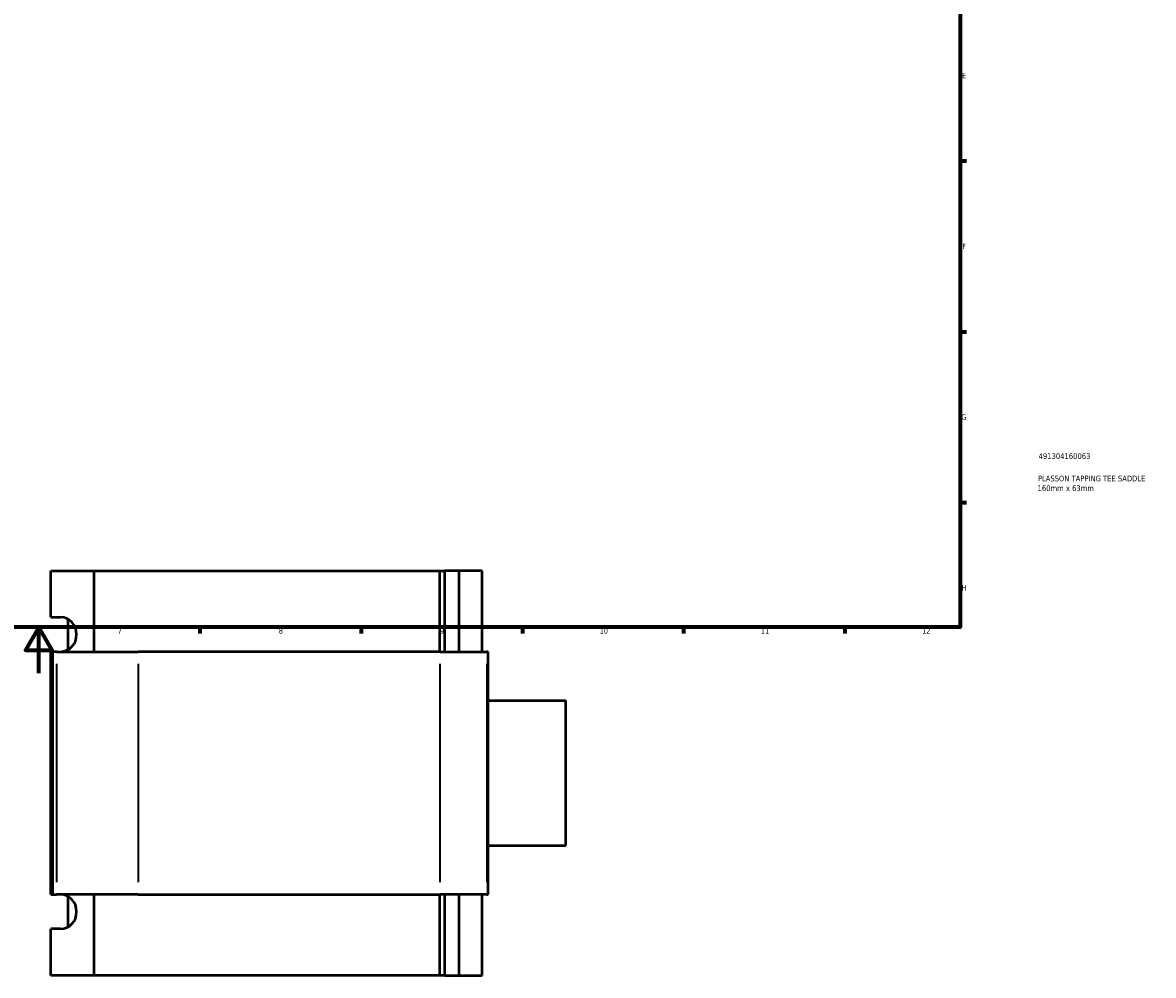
# Model space of a CAD drawing. Header units: millimetres. Extents: x -80 to 1298, y -131 to 1553.
# Tile 4 of 8: x 413 to 905, y -131 to 283. Entities that reach past the tile are written whole.
import ezdxf

# ---------------------------------------------------------------- set-up
doc = ezdxf.new("R2010")
doc.units = ezdxf.units.MM
for name, color, linetype, lineweight in [('Border (ANSI)', 7, 'Continuous', 70), ('Title (ISO)', 7, 'Continuous', 50), ('Visible (ANSI)', 7, 'Continuous', 50), ('Visible Narrow (ANSI)', 7, 'Continuous', 35)]:
    doc.layers.add(name, color=color, linetype=linetype, lineweight=lineweight)
doc.styles.add('Note Text (ANSI)', font='tahoma.ttf')
doc.styles.add('Note Text (ISO)', font='tahoma.ttf')

# ---------------------------------------------------------------- blocks, each defined once
blk = doc.blocks.new('Borders Default Border')
at = {"layer": 'Border (ANSI)'}
for p, q in [((821, 222.75), (823.8, 222.75)), ((821, 148.5), (823.8, 148.5)), ((821, 74.25), (823.8, 74.25)), ((490.58, 20), (490.58, 17.2)), ((560.67, 20), (560.67, 17.2)), ((630.75, 20), (630.75, 17.2)), ((700.83, 20), (700.83, 17.2)), ((770.92, 20), (770.92, 17.2))]:
    blk.add_line(p, q, dxfattribs=at)
at = {"layer": 'Border (ANSI)', "flags": 128}
for points in [[(20, 20), (20, 574), (821, 574), (821, 20), (20, 20)], [(420.5, 0), (420.5, 20), (414.73, 10), (426.27, 10), (420.5, 20)]]:
    blk.add_lwpolyline(points, dxfattribs=at)
at = {"layer": 'Border (ANSI)', "color": 5, "true_color": 0x0000ff, "char_height": 2.4, "attachment_point": 7, "style": 'Note Text (ANSI)'}
for s, insert in [('E', (821.91, 258.68)), ('F', (821.98, 184.43)), ('G', (821.6, 110.13)), ('H', (821.73, 35.93)), ('7', (454.8, 17.2)), ('8', (524.84, 17.15)), ('9', (594.92, 17.15)), ('10', (664.35, 17.15)), ('11', (734.43, 17.2)), ('12', (804.52, 17.2))]:
    blk.add_mtext(s, dxfattribs=dict(at, insert=insert))
blk = doc.blocks.new('Title Blocks ISO')
at = {"layer": 'Title (ISO)', "color": 232, "true_color": 0xca0064, "style": 'Note Text (ISO)'}
for tag, p in [('PART_NUMBER_001', (34.16, 73.13)), ('DESCRIPTION_001', (33.84, 63.4)), ('DESCRIPTION_002', (33.71, 59.18))]:
    blk.add_attdef(tag, p, '', height=2.5, dxfattribs=at)

msp = doc.modelspace()

# ---------------------------------------------------------------- linework, layer by layer
at = {"layer": 'Visible (ANSI)'}
for p, q in [((425.69, 44.53), (444.49, 44.53)), ((425.69, 24.33), (425.69, 44.53)), ((444.49, 44.53), (444.49, 9.33)), ((444.49, 44.53), (594.84, 44.53)), ((594.84, 9.33), (594.84, 44.53)), ((594.84, 44.53), (597.09, 44.53)), ((597.09, 9.33), (597.09, 44.53)), ((603.3, 44.53), (597.09, 44.53)), ((613.3, 44.53), (603.3, 44.53)), ((603.3, 9.33), (603.3, 44.53)), ((613.3, 9.33), (613.3, 44.53)), ((425.69, 24.33), (429.92, 24.33)), ((433.28, 10.24), (433.28, 23.42)), ((426.66, 9.33), (425.69, 9.33)), ((425.69, -96.27), (425.69, 9.33)), ((428.27, 9.33), (426.66, 9.33)), ((426.66, -96.27), (426.66, 9.33)), ((428.27, 9.33), (463.68, 9.33)), ((595.08, 9.33), (463.68, 9.33)), ((595.08, 9.33), (615.27, 9.33)), ((615.92, 9.33), (615.27, 9.33)), ((615.92, -96.27), (615.92, 9.33)), ((615.92, -11.97), (649.66, -11.97)), ((649.66, -74.97), (649.66, -11.97)), ((615.92, -74.97), (649.66, -74.97)), ((425.69, -96.27), (426.66, -96.27)), ((426.66, -96.27), (428.27, -96.27)), ((463.68, -96.27), (428.27, -96.27)), ((433.28, -110.36), (433.28, -97.18)), ((444.49, -96.27), (444.49, -131.47)), ((463.68, -96.27), (595.08, -96.27)), ((594.84, -131.47), (594.84, -96.27)), ((615.27, -96.27), (595.08, -96.27)), ((597.09, -131.47), (597.09, -96.27)), ((603.3, -131.47), (603.3, -96.27)), ((613.3, -131.47), (613.3, -96.27)), ((615.27, -96.27), (615.92, -96.27)), ((429.92, -111.27), (425.69, -111.27)), ((425.69, -131.47), (425.69, -111.27)), ((444.49, -131.47), (425.69, -131.47)), ((594.84, -131.47), (444.49, -131.47)), ((597.09, -131.47), (594.84, -131.47)), ((597.09, -131.47), (603.3, -131.47)), ((603.3, -131.47), (613.3, -131.47))]:
    msp.add_line(p, q, dxfattribs=at)
for centre in [(429.92, 16.83), (429.92, -103.77)]:
    msp.add_ellipse(centre, major_axis=(0, 7.5), ratio=0.939693, start_param=3.141593, end_param=6.283185, dxfattribs=at)
at = {"layer": 'Visible Narrow (ANSI)'}
for p, q in [((428.27, 4.05), (428.27, -90.99)), ((463.68, 4.05), (463.68, -90.99)), ((595.08, -90.99), (595.08, 4.05)), ((615.27, 4.05), (615.27, -90.99))]:
    msp.add_line(p, q, dxfattribs=at)

# ---------------------------------------------------------------- block references
msp.add_blockref('Borders Default Border', (0, 0))
msp.add_blockref('Title Blocks ISO', (821, 20)).add_auto_attribs({'PART_NUMBER_001': '491304160063', 'DESCRIPTION_001': 'PLASSON TAPPING TEE SADDLE', 'DESCRIPTION_002': '160mm x 63mm'})

doc.saveas('drawing.dxf')
